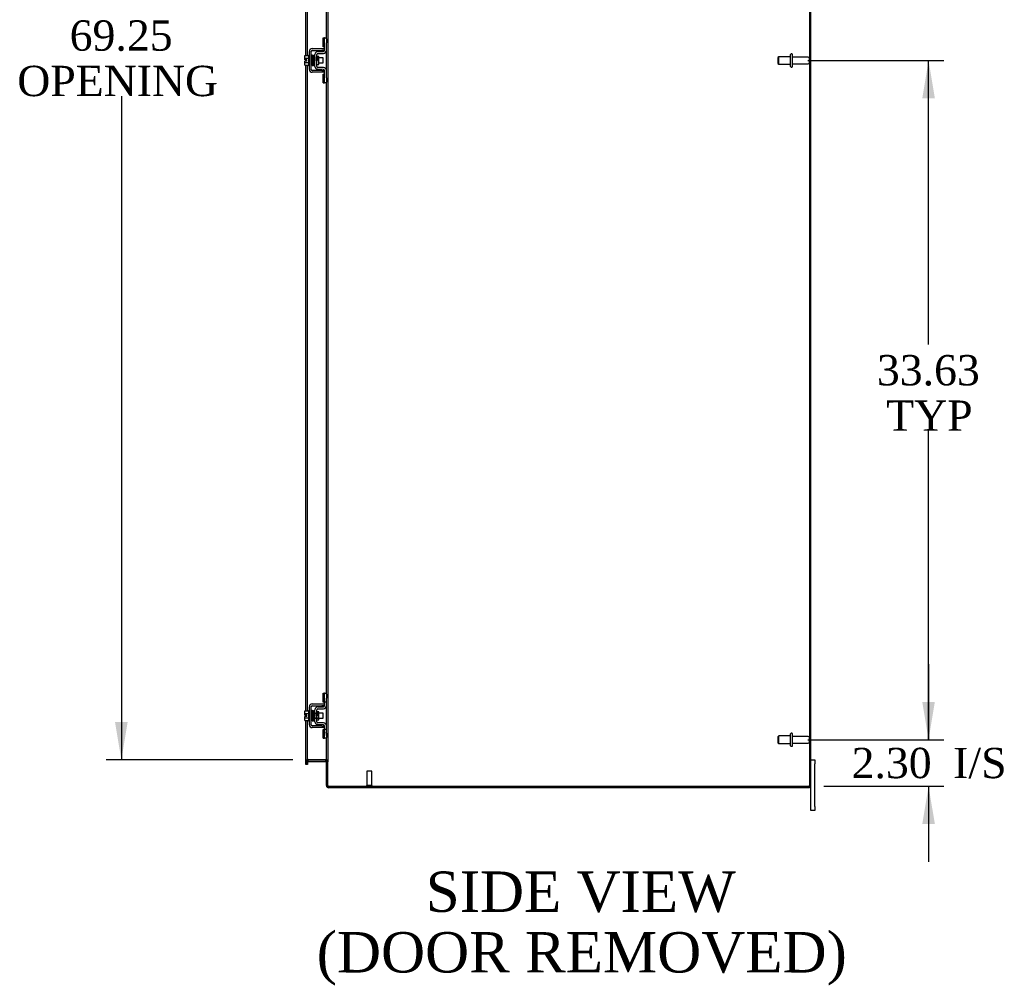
# Model space of a CAD drawing. Header units: inches. Extents: x 21 to 295, y 2 to 198.
# Tile 7 of 11: x 153 to 202, y 49 to 96. Entities that reach past the tile are written whole.
import ezdxf
from ezdxf.enums import TextEntityAlignment as Align

# ---------------------------------------------------------------- set-up
doc = ezdxf.new("R2010")
doc.units = ezdxf.units.IN
doc.header["$MEASUREMENT"] = 0
for name, color, linetype in [('COM42667', 7, 'CONTINUOUS'), ('COM42780', 7, 'CONTINUOUS'), ('COM48505', 7, 'CONTINUOUS'), ('COM48531', 7, 'CONTINUOUS'), ('COM71680-4', 7, 'CONTINUOUS'), ('DEFAULT', 7, 'CONTINUOUS'), ('FET07710', 7, 'CONTINUOUS'), ('SCC19011', 7, 'CONTINUOUS'), ('SPR20265', 7, 'CONTINUOUS'), ('STD21878', 7, 'CONTINUOUS'), ('STD26094', 7, 'CONTINUOUS'), ('WAF25035', 7, 'CONTINUOUS')]:
    doc.layers.add(name, color=color, linetype=linetype)
doc.styles.add('SEACAD_TIMES_NEW_ROMAN', font='times.ttf')

# ---------------------------------------------------------------- blocks, each defined once
blk = doc.blocks.new('GDIMGGROUP5')
at = {"layer": 'DEFAULT', "linetype": 'Continuous'}
for points in [[(198.558, 62.648), (197.933, 62.648), (198.245, 60.773)], [(198.558, 56.598), (198.245, 58.473), (197.933, 56.598)]]:
    blk.add_hatch(color=136, dxfattribs=at).paths.add_polyline_path(points)
at = {"layer": 'DEFAULT', "color": 136, "linetype": 'Continuous'}
for p, q in [((198.245, 64.523), (198.245, 60.773)), ((192.258, 60.773), (198.995, 60.773)), ((193.059, 58.473), (198.995, 58.473)), ((198.245, 58.473), (198.245, 54.723))]:
    blk.add_line(p, q, dxfattribs=at)
at = {"layer": 'DEFAULT', "color": 136, "linetype": 'Continuous', "style": 'SEACAD_TIMES_NEW_ROMAN'}
for s, p in [('I/S', (199.464, 60.373)), ('2.30', (194.433, 60.373))]:
    blk.add_text(s, height=1.5, dxfattribs=at).set_placement(p, align=Align.TOP_LEFT)
blk = doc.blocks.new('GDIMGGROUP19')
at = {"layer": 'DEFAULT', "linetype": 'Continuous'}
for points in [[(157.947, 127.151), (158.572, 127.151), (158.26, 129.026)], [(157.947, 61.651), (158.26, 59.776), (158.572, 61.651)]]:
    blk.add_hatch(color=136, dxfattribs=at).paths.add_polyline_path(points)
at = {"layer": 'DEFAULT', "color": 136, "linetype": 'Continuous'}
for p, q in [((166.762, 129.026), (157.51, 129.026)), ((158.26, 129.026), (158.26, 96.91)), ((158.26, 92.635), (158.26, 59.776)), ((166.762, 59.776), (157.51, 59.776))]:
    blk.add_line(p, q, dxfattribs=at)
at = {"layer": 'DEFAULT', "color": 136, "linetype": 'Continuous', "style": 'SEACAD_TIMES_NEW_ROMAN'}
for s, p in [('69.25', (155.701, 96.385)), ('OPENING ', (153.106, 94.135))]:
    blk.add_text(s, height=1.5, dxfattribs=at).set_placement(p, align=Align.TOP_LEFT)
blk = doc.blocks.new('GDIMGGROUP25')
at = {"layer": 'DEFAULT', "linetype": 'Continuous'}
for points in [[(198.558, 92.523), (198.245, 94.398), (197.933, 92.523)], [(198.558, 62.648), (197.933, 62.648), (198.245, 60.773)]]:
    blk.add_hatch(color=136, dxfattribs=at).paths.add_polyline_path(points)
at = {"layer": 'DEFAULT', "color": 136, "linetype": 'Continuous'}
for p, q in [((192.258, 94.398), (198.995, 94.398)), ((198.245, 80.342), (198.245, 94.398)), ((198.245, 60.773), (198.245, 76.067)), ((192.258, 60.773), (198.995, 60.773))]:
    blk.add_line(p, q, dxfattribs=at)
at = {"layer": 'DEFAULT', "color": 136, "linetype": 'Continuous', "style": 'SEACAD_TIMES_NEW_ROMAN'}
for s, p in [('33.63', (195.686, 79.817)), ('TYP', (196.148, 77.567))]:
    blk.add_text(s, height=1.5, dxfattribs=at).set_placement(p, align=Align.TOP_LEFT)

msp = doc.modelspace()

# ---------------------------------------------------------------- linework, layer by layer
at = {"layer": 'COM42667', "color": 7}
for p, q in [((167.572, 93.955), (167.572, 94.847)), ((167.667, 93.955), (167.667, 94.847)), ((167.715, 94.99), (168.197, 94.99)), ((167.715, 94.895), (168.197, 94.895)), ((168.197, 94.99), (168.322, 94.99)), ((168.322, 94.895), (168.197, 94.895)), ((168.197, 93.907), (167.715, 93.907)), ((168.197, 93.812), (167.715, 93.812)), ((168.197, 93.907), (168.322, 93.907)), ((168.322, 93.812), (168.197, 93.812)), ((167.715, 62.55), (168.197, 62.55)), ((167.715, 62.455), (168.197, 62.455)), ((168.197, 62.55), (168.322, 62.55)), ((168.322, 62.455), (168.197, 62.455)), ((167.572, 61.515), (167.572, 62.407)), ((167.667, 61.515), (167.667, 62.407)), ((168.197, 61.467), (167.715, 61.467)), ((168.197, 61.467), (168.322, 61.467)), ((168.197, 61.372), (167.715, 61.372)), ((168.322, 61.372), (168.197, 61.372))]:
    msp.add_line(p, q, dxfattribs=at)
for centre, radius, start, end in [((167.715, 94.847), 0.143, 90, 180), ((167.715, 94.847), 0.048, 90, 180), ((167.715, 93.955), 0.143, 180, 270), ((167.715, 93.955), 0.048, 180, 270), ((167.715, 62.407), 0.143, 90, 180), ((167.715, 62.407), 0.048, 90, 180), ((167.715, 61.515), 0.143, 180, 270), ((167.715, 61.515), 0.048, 180, 270)]:
    msp.add_arc(centre, radius, start, end, dxfattribs=at)
at = {"layer": 'COM42780', "color": 7}
for p, q in [((168.258, 95.08), (168.258, 95.517)), ((168.258, 95.517), (168.308, 95.517)), ((168.322, 95.517), (168.308, 95.517)), ((168.322, 95.267), (168.322, 95.517)), ((168.322, 95.517), (168.417, 95.517)), ((168.322, 94.894), (168.322, 95.267)), ((168.417, 95.47), (168.417, 95.267)), ((168.417, 94.894), (168.417, 95.267)), ((167.845, 94.104), (167.845, 94.698)), ((167.94, 94.104), (167.94, 94.698)), ((167.986, 94.841), (168.275, 94.846)), ((167.988, 94.746), (168.277, 94.751)), ((168.308, 95.08), (168.258, 95.08)), ((168.308, 95.08), (168.322, 95.08)), ((167.94, 94.206), (168.035, 94.206)), ((168.035, 94.596), (167.965, 94.596)), ((168.035, 94.206), (168.035, 94.596)), ((168.275, 93.956), (167.986, 93.961)), ((168.277, 94.051), (167.988, 94.056)), ((168.258, 93.286), (168.258, 93.723)), ((168.258, 93.723), (168.308, 93.723)), ((168.322, 93.723), (168.308, 93.723)), ((168.322, 93.536), (168.322, 93.908)), ((168.417, 93.536), (168.417, 93.908)), ((168.258, 93.286), (168.308, 93.286)), ((168.308, 93.286), (168.322, 93.286)), ((168.322, 93.286), (168.322, 93.536)), ((168.417, 93.286), (168.322, 93.286)), ((168.417, 93.536), (168.417, 93.332)), ((168.258, 62.64), (168.258, 63.077)), ((168.258, 63.077), (168.308, 63.077)), ((168.322, 63.077), (168.308, 63.077)), ((168.322, 62.827), (168.322, 63.077)), ((168.322, 63.077), (168.417, 63.077)), ((168.325, 62.64), (168.325, 63.077)), ((168.417, 63.03), (168.417, 62.827)), ((168.308, 62.64), (168.258, 62.64)), ((168.308, 62.64), (168.322, 62.64)), ((168.322, 62.454), (168.322, 62.827)), ((168.417, 62.64), (168.322, 62.64)), ((168.417, 62.454), (168.417, 62.827)), ((167.845, 61.664), (167.845, 62.258)), ((167.845, 62.086), (168.035, 62.086)), ((168.035, 62.068), (167.845, 62.068)), ((167.94, 61.664), (167.94, 62.258)), ((167.965, 62.156), (167.94, 62.156)), ((168.035, 62.156), (167.965, 62.156)), ((167.986, 62.401), (168.275, 62.406)), ((167.988, 62.306), (168.277, 62.311)), ((168.035, 61.766), (168.035, 62.156)), ((167.845, 61.855), (168.035, 61.855)), ((167.845, 61.836), (168.035, 61.836)), ((167.94, 61.766), (168.035, 61.766)), ((168.275, 61.516), (167.986, 61.521)), ((168.277, 61.611), (167.988, 61.616)), ((168.322, 61.096), (168.322, 61.468)), ((168.417, 61.096), (168.417, 61.468)), ((168.258, 60.846), (168.258, 61.283)), ((168.258, 61.283), (168.308, 61.283)), ((168.322, 61.283), (168.308, 61.283)), ((168.417, 61.283), (168.322, 61.283)), ((168.323, 61.151), (168.322, 61.151)), ((168.323, 61.121), (168.322, 61.121)), ((168.322, 60.846), (168.322, 61.096)), ((168.323, 61.042), (168.322, 61.042)), ((168.323, 61.036), (168.322, 61.036)), ((168.323, 61.011), (168.322, 61.011)), ((168.323, 60.978), (168.322, 60.978)), ((168.323, 61.151), (168.323, 61.036)), ((168.323, 61.036), (168.323, 61.011)), ((168.323, 61.011), (168.323, 60.978)), ((168.325, 60.846), (168.325, 61.283)), ((168.417, 61.096), (168.417, 60.892)), ((168.258, 60.846), (168.308, 60.846)), ((168.308, 60.846), (168.322, 60.846)), ((168.417, 60.846), (168.322, 60.846))]:
    msp.add_line(p, q, dxfattribs=at)
for centre, radius, start, end in [((167.988, 94.698), 0.143, 91, 180), ((167.988, 94.698), 0.048, 91, 180), ((168.274, 94.894), 0.048, 271, 0), ((168.274, 94.894), 0.143, 271, 0), ((167.988, 94.104), 0.143, 180, 269), ((167.988, 94.104), 0.048, 180, 269), ((168.274, 93.908), 0.048, 0, 89), ((168.274, 93.908), 0.143, 0, 89), ((168.274, 62.454), 0.048, 271, 0), ((168.274, 62.454), 0.143, 271, 0), ((167.988, 62.258), 0.143, 91, 180), ((167.988, 62.258), 0.048, 91, 180), ((167.988, 61.664), 0.143, 180, 269), ((167.988, 61.664), 0.048, 180, 269), ((168.274, 61.468), 0.048, 0, 89), ((168.274, 61.468), 0.143, 0, 89)]:
    msp.add_arc(centre, radius, start, end, dxfattribs=at)
at = {"layer": 'COM48505', "color": 7}
for p, q in [((192.417, 58.473), (192.417, 130.329)), ((168.417, 95.47), (168.417, 125.772)), ((167.404, 94.642), (167.404, 108.894)), ((167.476, 94.642), (167.476, 108.879)), ((168.417, 93.908), (168.417, 94.894)), ((167.404, 94.367), (167.404, 94.435)), ((167.404, 62.202), (167.404, 94.16)), ((167.476, 62.202), (167.476, 94.16)), ((168.417, 63.03), (168.417, 93.332)), ((168.417, 61.468), (168.417, 62.454)), ((167.404, 61.927), (167.404, 61.995)), ((167.404, 59.686), (167.404, 61.72)), ((167.476, 59.686), (167.476, 61.72)), ((168.417, 58.528), (168.417, 60.892)), ((167.404, 59.636), (167.404, 59.686)), ((167.404, 59.636), (167.476, 59.636)), ((167.476, 59.686), (167.476, 59.636)), ((167.512, 59.795), (168.381, 59.795)), ((168.525, 58.473), (192.309, 58.473)), ((192.417, 58.473), (192.309, 58.473))]:
    msp.add_line(p, q, dxfattribs=at)
for points, knots in [([(167.512, 59.795), (167.51, 59.795), (167.507, 59.794), (167.503, 59.792), (167.501, 59.79), (167.496, 59.784), (167.493, 59.779), (167.487, 59.766), (167.484, 59.756), (167.48, 59.737), (167.479, 59.727), (167.477, 59.707), (167.476, 59.697), (167.476, 59.687)], [0, 0, 0, 0, 0.0625, 0.0625, 0.125, 0.125, 0.25, 0.25, 0.5, 0.5, 0.75, 0.75, 1, 1, 1, 1]), ([(168.417, 59.687), (168.417, 59.697), (168.417, 59.707), (168.415, 59.727), (168.414, 59.737), (168.409, 59.756), (168.407, 59.766), (168.4, 59.779), (168.398, 59.784), (168.393, 59.79), (168.391, 59.791), (168.388, 59.794), (168.387, 59.794), (168.384, 59.795), (168.383, 59.795), (168.381, 59.795)], [0, 0, 0, 0, 0.25, 0.25, 0.5, 0.5, 0.75, 0.75, 0.875, 0.875, 0.9375, 0.9375, 0.96875, 0.96875, 1, 1, 1, 1]), ([(168.417, 58.528), (168.417, 58.526), (168.418, 58.524), (168.421, 58.519), (168.423, 58.517), (168.428, 58.512), (168.432, 58.51), (168.439, 58.505), (168.444, 58.503), (168.454, 58.498), (168.459, 58.496), (168.471, 58.492), (168.478, 58.489), (168.497, 58.482), (168.511, 58.478), (168.525, 58.473)], [0, 0, 0, 0, 0.125, 0.125, 0.25, 0.25, 0.375, 0.375, 0.5, 0.5, 0.625, 0.625, 0.75, 0.75, 1, 1, 1, 1])]:
    msp.add_open_spline(points, degree=3, knots=knots, dxfattribs=at)
at = {"layer": 'COM48531', "color": 7}
for p, q in [((167.404, 59.668), (167.476, 59.668)), ((167.404, 59.636), (167.404, 59.632)), ((167.404, 59.546), (167.404, 59.632)), ((167.476, 59.546), (167.404, 59.546)), ((167.476, 59.636), (167.476, 59.632)), ((167.476, 59.632), (167.476, 59.546)), ((167.512, 59.704), (167.512, 59.776)), ((167.512, 59.776), (168.381, 59.776)), ((167.512, 59.704), (168.381, 59.704)), ((168.381, 59.704), (168.381, 59.776)), ((168.489, 59.668), (168.417, 59.668)), ((168.489, 58.509), (168.489, 59.668)), ((168.417, 58.509), (168.417, 58.528)), ((168.434, 58.509), (168.417, 58.509)), ((168.489, 58.509), (168.434, 58.509)), ((168.525, 58.401), (168.525, 58.473)), ((192.345, 58.401), (168.525, 58.401)), ((192.345, 58.473), (192.345, 58.401))]:
    msp.add_line(p, q, dxfattribs=at)
for centre, radius, start, end in [((167.512, 59.668), 0.108, 101.0266, 180), ((167.512, 59.668), 0.036, 90, 180), ((167.512, 59.668), 0.108, 90, 101.0266), ((168.381, 59.668), 0.108, 79.505, 90), ((168.381, 59.668), 0.036, 0, 90), ((168.381, 59.668), 0.108, 0, 79.505), ((168.525, 58.509), 0.108, 180, 270), ((168.525, 58.509), 0.036, 180, 237.1291), ((168.525, 58.509), 0.036, 237.1291, 270)]:
    msp.add_arc(centre, radius, start, end, dxfattribs=at)
at = {"layer": 'COM71680-4', "color": 7}
for p, q in [((168.489, 129.115), (168.489, 59.687)), ((192.345, 127.918), (192.345, 94.503)), ((192.345, 94.293), (192.345, 60.878)), ((192.345, 60.668), (192.345, 58.473)), ((167.476, 59.687), (167.404, 59.687)), ((168.417, 59.687), (168.489, 59.687)), ((168.417, 58.528), (168.489, 58.528))]:
    msp.add_line(p, q, dxfattribs=at)
for centre, start, end in [((167.512, 59.687), 89.9969, 180.0031), ((168.381, 59.687), 359.9945, 90.0055)]:
    msp.add_arc(centre, 0.108, start, end, dxfattribs=at)
at = {"layer": 'FET07710', "color": 7}
for p, q in [((192.417, 59.776), (192.604, 59.776)), ((192.604, 59.776), (192.604, 59.589)), ((192.604, 57.464), (192.604, 59.589)), ((192.417, 57.464), (192.417, 58.473)), ((192.417, 57.276), (192.417, 57.464)), ((192.604, 57.276), (192.417, 57.276)), ((192.604, 57.464), (192.604, 57.276))]:
    msp.add_line(p, q, dxfattribs=at)
at = {"layer": 'SCC19011', "color": 7}
for p, q in [((167.346, 94.642), (167.527, 94.642)), ((167.346, 94.51), (167.346, 94.642)), ((167.346, 94.51), (167.527, 94.51)), ((167.346, 94.435), (167.346, 94.51)), ((167.441, 94.435), (167.346, 94.435)), ((167.346, 94.292), (167.346, 94.367)), ((167.441, 94.367), (167.346, 94.367)), ((167.346, 94.292), (167.527, 94.292)), ((167.346, 94.16), (167.346, 94.292)), ((167.346, 94.16), (167.527, 94.16)), ((167.441, 94.367), (167.441, 94.435)), ((167.69, 94.523), (167.667, 94.523)), ((167.667, 94.279), (167.699, 94.279)), ((167.74, 94.523), (167.725, 94.523)), ((167.734, 94.279), (167.749, 94.279)), ((167.79, 94.523), (167.775, 94.523)), ((167.784, 94.279), (167.799, 94.279)), ((167.84, 94.523), (167.825, 94.523)), ((167.834, 94.279), (167.845, 94.279)), ((168.259, 94.523), (168.035, 94.523)), ((168.035, 94.279), (168.259, 94.279)), ((168.259, 94.279), (168.259, 94.523)), ((167.346, 62.202), (167.527, 62.202)), ((167.346, 62.07), (167.346, 62.202)), ((167.346, 62.07), (167.527, 62.07)), ((167.346, 61.995), (167.346, 62.07)), ((167.441, 61.995), (167.346, 61.995)), ((167.441, 61.927), (167.441, 61.995)), ((167.69, 62.083), (167.667, 62.083)), ((167.74, 62.083), (167.725, 62.083)), ((167.79, 62.083), (167.775, 62.083)), ((167.84, 62.083), (167.825, 62.083)), ((168.259, 62.083), (168.035, 62.083)), ((168.259, 61.839), (168.259, 62.083)), ((167.346, 61.852), (167.346, 61.927)), ((167.441, 61.927), (167.346, 61.927)), ((167.346, 61.852), (167.527, 61.852)), ((167.346, 61.72), (167.346, 61.852)), ((167.346, 61.72), (167.527, 61.72)), ((167.667, 61.839), (167.699, 61.839)), ((167.734, 61.839), (167.749, 61.839)), ((167.784, 61.839), (167.799, 61.839)), ((167.834, 61.839), (167.845, 61.839)), ((168.035, 61.839), (168.259, 61.839))]:
    msp.add_line(p, q, dxfattribs=at)
at = {"layer": 'SPR20265', "color": 7}
for p, q in [((167.944, 94.401), (167.979, 94.401)), ((167.944, 61.961), (167.979, 61.961))]:
    msp.add_line(p, q, dxfattribs=at)
for centre, radius, start, end in [((172.617, 94.224), 4.954, 175.1676, 176.5222), ((167.799, 94.626), 0.0181, 0.2962, 180.6354), ((172.589, 94.225), 4.891, 179.5941, 179.9583), ((172.617, 61.784), 4.954, 175.1676, 176.5222), ((167.799, 62.186), 0.0181, 0.2962, 180.6354), ((172.589, 61.785), 4.891, 179.5941, 179.9583)]:
    msp.add_arc(centre, radius, start, end, dxfattribs=at)
for centre, major_axis, start_param, end_param in [((167.681, 94.229), (0.0175, 0), 0, 2.474646), ((167.681, 94.229), (0.0175, 0), 3.808539, 6.283185), ((167.681, 61.789), (-0.0175, 0), 0.666946, 5.616239)]:
    msp.add_ellipse(centre, major_axis=major_axis, ratio=0.707107, start_param=start_param, end_param=end_param, dxfattribs=at)
for points, knots in [([(167.716, 94.643), (167.716, 94.644), (167.716, 94.645), (167.716, 94.647), (167.715, 94.65), (167.713, 94.652), (167.711, 94.655), (167.708, 94.657), (167.705, 94.658), (167.701, 94.659), (167.695, 94.659), (167.687, 94.655), (167.682, 94.647), (167.681, 94.641), (167.68, 94.637)], [0.0247586, 0.0247586, 0.0247586, 0.0247586, 0.0394799, 0.0780267, 0.1170502, 0.1577954, 0.2011902, 0.2478129, 0.2979655, 0.3517973, 0.4729948, 0.6248981, 0.8034762, 1, 1, 1, 1]), ([(167.682, 94.638), (167.683, 94.638), (167.684, 94.636), (167.687, 94.605), (167.689, 94.551), (167.691, 94.496), (167.693, 94.449), (167.694, 94.399), (167.696, 94.348), (167.698, 94.298), (167.7, 94.253), (167.702, 94.214), (167.703, 94.184), (167.705, 94.166), (167.706, 94.163), (167.707, 94.163)], [0.041658, 0.041658, 0.041658, 0.041658, 0.1062331, 0.2177365, 0.3345116, 0.3951575, 0.4571173, 0.5204025, 0.5850154, 0.650919, 0.7181243, 0.7866617, 0.856475, 0.927577, 0.9945625, 0.9945625, 0.9945625, 0.9945625]), ([(167.742, 94.167), (167.741, 94.168), (167.739, 94.173), (167.736, 94.217), (167.734, 94.276), (167.732, 94.335), (167.73, 94.383), (167.728, 94.434), (167.727, 94.484), (167.725, 94.531), (167.723, 94.574), (167.721, 94.609), (167.719, 94.633), (167.718, 94.644), (167.717, 94.645), (167.716, 94.645)], [0.0084013, 0.0084013, 0.0084013, 0.0084013, 0.1047673, 0.2149815, 0.3308118, 0.3911182, 0.4528716, 0.5160814, 0.5807303, 0.6468516, 0.7144807, 0.783578, 0.8541849, 0.926338, 0.9626406, 0.9626406, 0.9626406, 0.9626406]), ([(167.731, 94.636), (167.73, 94.632), (167.728, 94.61), (167.726, 94.568), (167.725, 94.541), (167.724, 94.54)], [0.1075026, 0.1075026, 0.1075026, 0.1075026, 0.219859, 0.336958, 0.3455788, 0.3455788, 0.3455788, 0.3455788]), ([(167.769, 94.626), (167.769, 94.632), (167.768, 94.639), (167.76, 94.647), (167.755, 94.65), (167.75, 94.651), (167.747, 94.651), (167.743, 94.65), (167.74, 94.648), (167.736, 94.645), (167.734, 94.642), (167.733, 94.637), (167.733, 94.635), (167.733, 94.633)], [0, 0, 0, 0, 0.337377, 0.476585, 0.593946, 0.643993, 0.690857, 0.738213, 0.787078, 0.837877, 0.890521, 0.944659, 1, 1, 1, 1]), ([(167.733, 94.629), (167.734, 94.62), (167.736, 94.605), (167.739, 94.55), (167.742, 94.48), (167.744, 94.4), (167.747, 94.32), (167.75, 94.25), (167.753, 94.197), (167.754, 94.182), (167.755, 94.174)], [0, 0, 0, 0, 0.125356, 0.250547, 0.375714, 0.500726, 0.625702, 0.75054, 0.875328, 1, 1, 1, 1]), ([(167.79, 94.177), (167.789, 94.184), (167.788, 94.198), (167.785, 94.251), (167.782, 94.32), (167.779, 94.4), (167.777, 94.48), (167.774, 94.551), (167.771, 94.606), (167.769, 94.622), (167.768, 94.631)], [0, 0, 0, 0, 0.123677, 0.247763, 0.372182, 0.497025, 0.622181, 0.747773, 0.873664, 1, 1, 1, 1]), ([(167.782, 94.628), (167.781, 94.625), (167.779, 94.619), (167.777, 94.58), (167.775, 94.548), (167.774, 94.537)], [0, 0, 0, 0, 0.1069729, 0.2190176, 0.2772299, 0.2772299, 0.2772299, 0.2772299]), ([(167.782, 94.624), (167.783, 94.622), (167.785, 94.617), (167.788, 94.573), (167.791, 94.504), (167.793, 94.43), (167.796, 94.368), (167.797, 94.322), (167.799, 94.278), (167.801, 94.239), (167.803, 94.207), (167.805, 94.185), (167.806, 94.176), (167.807, 94.176), (167.807, 94.176)], [0.0031575, 0.0031575, 0.0031575, 0.0031575, 0.106276, 0.2177664, 0.3343795, 0.4562757, 0.5195077, 0.5840716, 0.6500082, 0.7172741, 0.7858907, 0.8559002, 0.9272657, 0.9562295, 0.9562295, 0.9562295, 0.9562295]), ([(167.841, 94.185), (167.841, 94.184), (167.84, 94.186), (167.837, 94.212), (167.835, 94.261), (167.833, 94.311), (167.831, 94.354), (167.829, 94.401), (167.828, 94.449), (167.826, 94.496), (167.824, 94.539), (167.822, 94.576), (167.821, 94.605), (167.819, 94.625), (167.817, 94.627), (167.817, 94.628)], [0.0493682, 0.0493682, 0.0493682, 0.0493682, 0.1041505, 0.2141198, 0.3297994, 0.3901531, 0.4519694, 0.5152557, 0.5800319, 0.6463064, 0.7140466, 0.7832821, 0.8540388, 0.9262663, 0.9997798, 0.9997798, 0.9997798, 0.9997798]), ([(167.845, 94.636), (167.843, 94.635), (167.838, 94.633), (167.826, 94.616), (167.829, 94.598), (167.826, 94.556), (167.825, 94.538), (167.824, 94.531)], [0.5051199, 0.5051199, 0.5051199, 0.5051199, 0.5128196, 0.5303259, 0.613166, 0.6452574, 0.6654469, 0.6654469, 0.6654469, 0.6654469]), ([(167.967, 94.603), (167.967, 94.605), (167.967, 94.607), (167.965, 94.611), (167.963, 94.615), (167.96, 94.617), (167.956, 94.619), (167.951, 94.621), (167.946, 94.621), (167.942, 94.619), (167.94, 94.618)], [0, 0, 0, 0, 0.0589773, 0.1211115, 0.1849679, 0.2490189, 0.31194, 0.3728411, 0.4898099, 0.5959107, 0.5959107, 0.5959107, 0.5959107]), ([(167.706, 94.164), (167.707, 94.163), (167.707, 94.16), (167.708, 94.156), (167.711, 94.153), (167.715, 94.149), (167.721, 94.147), (167.728, 94.147), (167.734, 94.149), (167.739, 94.154), (167.742, 94.16), (167.742, 94.163), (167.743, 94.165)], [0, 0, 0, 0, 0.065589, 0.134096, 0.204, 0.273642, 0.405923, 0.527776, 0.652215, 0.775569, 0.89228, 1, 1, 1, 1]), ([(167.715, 94.279), (167.715, 94.274), (167.714, 94.255), (167.713, 94.224), (167.711, 94.193), (167.709, 94.171), (167.708, 94.168), (167.707, 94.166)], [0.6991641, 0.6991641, 0.6991641, 0.6991641, 0.7192479, 0.7874906, 0.857043, 0.9278644, 1, 1, 1, 1]), ([(167.742, 94.163), (167.743, 94.166), (167.745, 94.174), (167.747, 94.216), (167.749, 94.251), (167.749, 94.263)], [0, 0, 0, 0, 0.1087369, 0.2223139, 0.2823724, 0.2823724, 0.2823724, 0.2823724]), ([(167.755, 94.179), (167.755, 94.173), (167.756, 94.167), (167.763, 94.159), (167.769, 94.156), (167.774, 94.155), (167.777, 94.155), (167.781, 94.156), (167.784, 94.158), (167.787, 94.161), (167.79, 94.165), (167.791, 94.169), (167.791, 94.171), (167.791, 94.173)], [0, 0, 0, 0, 0.324319, 0.462115, 0.581304, 0.633213, 0.682431, 0.732423, 0.783847, 0.836789, 0.89085, 0.94542, 1, 1, 1, 1]), ([(167.793, 94.172), (167.794, 94.177), (167.796, 94.199), (167.798, 94.241), (167.799, 94.268), (167.799, 94.27)], [0.1089671, 0.1089671, 0.1089671, 0.1089671, 0.2224256, 0.3403895, 0.3502806, 0.3502806, 0.3502806, 0.3502806]), ([(167.807, 94.177), (167.808, 94.177), (167.808, 94.175), (167.809, 94.172), (167.811, 94.17), (167.813, 94.167), (167.815, 94.165), (167.819, 94.164), (167.823, 94.163), (167.829, 94.163), (167.837, 94.167), (167.842, 94.176), (167.843, 94.182), (167.844, 94.186)], [0.0423433, 0.0423433, 0.0423433, 0.0423433, 0.0780693, 0.1166064, 0.1566075, 0.1991192, 0.2448555, 0.2942488, 0.3475582, 0.468612, 0.6213089, 0.801496, 1, 1, 1, 1]), ([(167.835, 94.608), (167.835, 94.608), (167.835, 94.601), (167.837, 94.578), (167.839, 94.539), (167.841, 94.497), (167.843, 94.443), (167.844, 94.4), (167.845, 94.377), (167.845, 94.374)], [0.5252176, 0.5252176, 0.5252176, 0.5252176, 0.5500519, 0.604828, 0.6390024, 0.6775462, 0.720453, 0.7677407, 0.7732337, 0.7732337, 0.7732337, 0.7732337]), ([(167.94, 94.498), (167.941, 94.493), (167.941, 94.475), (167.943, 94.442), (167.944, 94.416), (167.944, 94.401)], [0.6947964, 0.6947964, 0.6947964, 0.6947964, 0.7496304, 0.874808, 1, 1, 1, 1]), ([(167.941, 94.189), (167.942, 94.193), (167.943, 94.197), (167.944, 94.203), (167.944, 94.205)], [0.53014438, 0.53014438, 0.53014438, 0.53014438, 0.5577634, 0.56769365, 0.56769365, 0.56769365, 0.56769365]), ([(167.979, 94.401), (167.979, 94.416), (167.978, 94.442), (167.976, 94.483), (167.974, 94.519), (167.973, 94.551), (167.971, 94.577), (167.969, 94.595), (167.968, 94.605), (167.967, 94.605), (167.967, 94.605)], [0, 0, 0, 0, 0.1236932, 0.2477957, 0.3722334, 0.4970307, 0.6222178, 0.7477992, 0.8737106, 0.9604174, 0.9604174, 0.9604174, 0.9604174]), ([(167.716, 62.203), (167.716, 62.204), (167.716, 62.205), (167.716, 62.207), (167.715, 62.21), (167.713, 62.212), (167.711, 62.215), (167.708, 62.217), (167.705, 62.218), (167.701, 62.219), (167.695, 62.219), (167.687, 62.215), (167.682, 62.207), (167.681, 62.201), (167.68, 62.197)], [0.0247586, 0.0247586, 0.0247586, 0.0247586, 0.0394799, 0.0780267, 0.1170502, 0.1577954, 0.2011902, 0.2478129, 0.2979655, 0.3517973, 0.4729948, 0.6248981, 0.8034762, 1, 1, 1, 1]), ([(167.682, 62.198), (167.683, 62.198), (167.684, 62.196), (167.687, 62.165), (167.689, 62.111), (167.691, 62.056), (167.693, 62.009), (167.694, 61.959), (167.696, 61.908), (167.698, 61.858), (167.7, 61.813), (167.702, 61.774), (167.703, 61.744), (167.705, 61.726), (167.706, 61.723), (167.707, 61.723)], [0.041658, 0.041658, 0.041658, 0.041658, 0.1062331, 0.2177365, 0.3345116, 0.3951575, 0.4571173, 0.5204025, 0.5850154, 0.650919, 0.7181243, 0.7866617, 0.856475, 0.927577, 0.9945625, 0.9945625, 0.9945625, 0.9945625]), ([(167.742, 61.727), (167.741, 61.728), (167.739, 61.733), (167.736, 61.777), (167.734, 61.836), (167.732, 61.895), (167.73, 61.943), (167.728, 61.994), (167.727, 62.044), (167.725, 62.091), (167.723, 62.134), (167.721, 62.169), (167.719, 62.193), (167.718, 62.204), (167.717, 62.205), (167.716, 62.205)], [0.0084013, 0.0084013, 0.0084013, 0.0084013, 0.1047673, 0.2149815, 0.3308118, 0.3911182, 0.4528716, 0.5160814, 0.5807303, 0.6468516, 0.7144807, 0.783578, 0.8541849, 0.926338, 0.9626406, 0.9626406, 0.9626406, 0.9626406]), ([(167.731, 62.196), (167.73, 62.192), (167.728, 62.17), (167.726, 62.128), (167.725, 62.101), (167.724, 62.1)], [0.1075026, 0.1075026, 0.1075026, 0.1075026, 0.219859, 0.336958, 0.3455788, 0.3455788, 0.3455788, 0.3455788]), ([(167.769, 62.186), (167.769, 62.192), (167.768, 62.199), (167.76, 62.207), (167.755, 62.21), (167.75, 62.211), (167.747, 62.211), (167.743, 62.21), (167.74, 62.208), (167.736, 62.205), (167.734, 62.202), (167.733, 62.197), (167.733, 62.195), (167.733, 62.193)], [0, 0, 0, 0, 0.337377, 0.476585, 0.593946, 0.643993, 0.690857, 0.738213, 0.787078, 0.837877, 0.890521, 0.944659, 1, 1, 1, 1]), ([(167.733, 62.189), (167.734, 62.18), (167.736, 62.165), (167.739, 62.11), (167.742, 62.04), (167.744, 61.96), (167.747, 61.88), (167.75, 61.81), (167.753, 61.757), (167.754, 61.742), (167.755, 61.734)], [0, 0, 0, 0, 0.125356, 0.250547, 0.375714, 0.500726, 0.625702, 0.75054, 0.875328, 1, 1, 1, 1]), ([(167.79, 61.737), (167.789, 61.744), (167.788, 61.758), (167.785, 61.811), (167.782, 61.88), (167.779, 61.96), (167.777, 62.04), (167.774, 62.111), (167.771, 62.166), (167.769, 62.182), (167.768, 62.191)], [0, 0, 0, 0, 0.123677, 0.247763, 0.372182, 0.497025, 0.622181, 0.747773, 0.873664, 1, 1, 1, 1]), ([(167.782, 62.188), (167.781, 62.185), (167.779, 62.179), (167.777, 62.14), (167.775, 62.108), (167.774, 62.097)], [0, 0, 0, 0, 0.1069729, 0.2190176, 0.2772299, 0.2772299, 0.2772299, 0.2772299]), ([(167.782, 62.184), (167.783, 62.182), (167.785, 62.177), (167.788, 62.133), (167.791, 62.064), (167.793, 61.99), (167.796, 61.928), (167.797, 61.882), (167.799, 61.838), (167.801, 61.799), (167.803, 61.767), (167.805, 61.745), (167.806, 61.736), (167.807, 61.736), (167.807, 61.736)], [0.0031575, 0.0031575, 0.0031575, 0.0031575, 0.106276, 0.2177664, 0.3343795, 0.4562757, 0.5195077, 0.5840716, 0.6500082, 0.7172741, 0.7858907, 0.8559002, 0.9272657, 0.9562295, 0.9562295, 0.9562295, 0.9562295]), ([(167.841, 61.745), (167.841, 61.744), (167.84, 61.746), (167.837, 61.772), (167.835, 61.821), (167.833, 61.871), (167.831, 61.914), (167.829, 61.961), (167.828, 62.009), (167.826, 62.056), (167.824, 62.099), (167.822, 62.136), (167.821, 62.165), (167.819, 62.185), (167.817, 62.187), (167.817, 62.188)], [0.0493682, 0.0493682, 0.0493682, 0.0493682, 0.1041505, 0.2141198, 0.3297994, 0.3901531, 0.4519694, 0.5152557, 0.5800319, 0.6463064, 0.7140466, 0.7832821, 0.8540388, 0.9262663, 0.9997798, 0.9997798, 0.9997798, 0.9997798]), ([(167.844, 62.195), (167.843, 62.195), (167.838, 62.193), (167.826, 62.176), (167.829, 62.158), (167.826, 62.116), (167.825, 62.098), (167.824, 62.091)], [0.5066222, 0.5066222, 0.5066222, 0.5066222, 0.5128196, 0.5303259, 0.613166, 0.6452574, 0.6654469, 0.6654469, 0.6654469, 0.6654469]), ([(167.835, 62.168), (167.835, 62.168), (167.835, 62.161), (167.837, 62.138), (167.839, 62.099), (167.841, 62.057), (167.843, 62.003), (167.844, 61.96), (167.845, 61.937), (167.845, 61.934)], [0.5252176, 0.5252176, 0.5252176, 0.5252176, 0.5500519, 0.604828, 0.6390024, 0.6775462, 0.720453, 0.7677407, 0.7732337, 0.7732337, 0.7732337, 0.7732337]), ([(167.967, 62.163), (167.967, 62.165), (167.967, 62.167), (167.965, 62.171), (167.963, 62.175), (167.96, 62.177), (167.956, 62.179), (167.951, 62.181), (167.946, 62.181), (167.942, 62.179), (167.94, 62.178)], [0, 0, 0, 0, 0.0589773, 0.1211115, 0.1849679, 0.2490189, 0.31194, 0.3728411, 0.4898099, 0.5959107, 0.5959107, 0.5959107, 0.5959107]), ([(167.94, 62.058), (167.941, 62.053), (167.941, 62.035), (167.943, 62.002), (167.944, 61.976), (167.944, 61.961)], [0.6947964, 0.6947964, 0.6947964, 0.6947964, 0.7496304, 0.874808, 1, 1, 1, 1]), ([(167.979, 61.961), (167.979, 61.976), (167.978, 62.002), (167.976, 62.043), (167.974, 62.079), (167.973, 62.111), (167.971, 62.137), (167.969, 62.155), (167.968, 62.165), (167.967, 62.165), (167.967, 62.165)], [0, 0, 0, 0, 0.1236932, 0.2477957, 0.3722334, 0.4970307, 0.6222178, 0.7477992, 0.8737106, 0.9604174, 0.9604174, 0.9604174, 0.9604174]), ([(167.706, 61.724), (167.707, 61.723), (167.707, 61.72), (167.708, 61.716), (167.711, 61.713), (167.715, 61.709), (167.721, 61.707), (167.728, 61.707), (167.734, 61.709), (167.739, 61.714), (167.742, 61.72), (167.742, 61.723), (167.743, 61.725)], [0, 0, 0, 0, 0.065589, 0.134096, 0.204, 0.273642, 0.405923, 0.527776, 0.652215, 0.775569, 0.89228, 1, 1, 1, 1]), ([(167.715, 61.839), (167.715, 61.834), (167.714, 61.815), (167.713, 61.784), (167.711, 61.753), (167.709, 61.731), (167.708, 61.728), (167.707, 61.726)], [0.6991641, 0.6991641, 0.6991641, 0.6991641, 0.7192479, 0.7874906, 0.857043, 0.9278644, 1, 1, 1, 1]), ([(167.742, 61.723), (167.743, 61.726), (167.745, 61.734), (167.747, 61.776), (167.749, 61.811), (167.749, 61.823)], [0, 0, 0, 0, 0.1087369, 0.2223139, 0.2823724, 0.2823724, 0.2823724, 0.2823724]), ([(167.755, 61.739), (167.755, 61.733), (167.756, 61.727), (167.763, 61.719), (167.769, 61.716), (167.774, 61.715), (167.777, 61.715), (167.781, 61.716), (167.784, 61.718), (167.787, 61.721), (167.79, 61.725), (167.791, 61.729), (167.791, 61.731), (167.791, 61.733)], [0, 0, 0, 0, 0.324319, 0.462115, 0.581304, 0.633213, 0.682431, 0.732423, 0.783847, 0.836789, 0.89085, 0.94542, 1, 1, 1, 1]), ([(167.793, 61.732), (167.794, 61.737), (167.796, 61.759), (167.798, 61.801), (167.799, 61.828), (167.799, 61.83)], [0.1089671, 0.1089671, 0.1089671, 0.1089671, 0.2224256, 0.3403895, 0.3502806, 0.3502806, 0.3502806, 0.3502806]), ([(167.807, 61.737), (167.808, 61.737), (167.808, 61.735), (167.809, 61.732), (167.811, 61.73), (167.813, 61.727), (167.815, 61.725), (167.819, 61.724), (167.823, 61.723), (167.829, 61.723), (167.837, 61.727), (167.842, 61.736), (167.843, 61.742), (167.844, 61.746)], [0.0423433, 0.0423433, 0.0423433, 0.0423433, 0.0780693, 0.1166064, 0.1566075, 0.1991192, 0.2448555, 0.2942488, 0.3475582, 0.468612, 0.6213089, 0.801496, 1, 1, 1, 1]), ([(167.941, 61.749), (167.942, 61.753), (167.943, 61.758), (167.944, 61.765), (167.944, 61.768)], [0.53014438, 0.53014438, 0.53014438, 0.53014438, 0.5577634, 0.5731101, 0.5731101, 0.5731101, 0.5731101])]:
    msp.add_open_spline(points, degree=3, knots=knots, dxfattribs=at)
for points in [[(167.843, 94.182), (167.844, 94.187), (167.845, 94.192), (167.845, 94.201)], [(167.843, 61.742), (167.844, 61.747), (167.845, 61.752), (167.845, 61.761)]]:
    msp.add_open_spline(points, degree=3, dxfattribs=at)
at = {"layer": 'STD21878', "color": 7}
for p, q in [((170.674, 59.223), (170.424, 59.223)), ((170.424, 59.223), (170.424, 58.504)), ((170.674, 58.504), (170.674, 59.223)), ((170.69, 58.504), (170.409, 58.504)), ((170.409, 58.504), (170.409, 58.473)), ((170.69, 58.473), (170.69, 58.504))]:
    msp.add_line(p, q, dxfattribs=at)
at = {"layer": 'STD26094', "color": 7}
for p, q in [((191.408, 94.103), (191.408, 94.693)), ((191.478, 94.723), (191.438, 94.723)), ((191.508, 94.103), (191.508, 94.693)), ((190.821, 94.586), (190.783, 94.548)), ((190.783, 94.548), (190.783, 94.248)), ((190.783, 94.248), (190.821, 94.211)), ((190.821, 94.211), (190.821, 94.586)), ((191.408, 94.586), (190.821, 94.586)), ((190.821, 94.211), (191.408, 94.211)), ((192.285, 94.563), (191.508, 94.563)), ((191.508, 94.233), (192.285, 94.233)), ((192.345, 94.293), (192.345, 94.503)), ((191.438, 94.073), (191.478, 94.073)), ((191.408, 60.478), (191.408, 61.068)), ((191.478, 61.098), (191.438, 61.098)), ((191.508, 60.478), (191.508, 61.068)), ((190.821, 60.961), (190.783, 60.923)), ((190.783, 60.923), (190.783, 60.623)), ((190.783, 60.623), (190.821, 60.586)), ((190.821, 60.586), (190.821, 60.961)), ((191.408, 60.961), (190.821, 60.961)), ((190.821, 60.586), (191.408, 60.586)), ((192.285, 60.938), (191.508, 60.938)), ((191.508, 60.608), (192.285, 60.608)), ((192.345, 60.668), (192.345, 60.878)), ((191.438, 60.448), (191.478, 60.448))]:
    msp.add_line(p, q, dxfattribs=at)
for centre, radius, start, end in [((191.438, 94.693), 0.03, 90, 180), ((191.478, 94.693), 0.03, 0, 90), ((192.285, 94.503), 0.06, 0, 90), ((192.285, 94.293), 0.06, 270, 0), ((191.438, 94.103), 0.03, 180, 270), ((191.478, 94.103), 0.03, 270, 0), ((191.438, 61.068), 0.03, 90, 180), ((191.478, 61.068), 0.03, 0, 90), ((191.438, 60.478), 0.03, 180, 270), ((191.478, 60.478), 0.03, 270, 0), ((192.285, 60.878), 0.06, 0, 90), ((192.285, 60.668), 0.06, 270, 0)]:
    msp.add_arc(centre, radius, start, end, dxfattribs=at)
at = {"layer": 'WAF25035', "color": 7}
for p, q in [((167.527, 94.651), (167.527, 94.151)), ((167.572, 94.651), (167.527, 94.651)), ((167.527, 94.151), (167.572, 94.151)), ((167.527, 62.211), (167.527, 61.711)), ((167.572, 62.211), (167.527, 62.211)), ((167.527, 61.711), (167.572, 61.711))]:
    msp.add_line(p, q, dxfattribs=at)

# ---------------------------------------------------------------- block references
at = {"layer": 'DEFAULT', "color": 7}
for name in ['GDIMGGROUP19', 'GDIMGGROUP25', 'GDIMGGROUP5']:
    msp.add_blockref(name, (0, 0), dxfattribs=at)

# ---------------------------------------------------------------- texts
at = {"layer": 'DEFAULT', "color": 7, "style": 'SEACAD_TIMES_NEW_ROMAN'}
for s, p in [('SIDE VIEW', (173.339, 54.253)), ('(DOOR REMOVED)', (167.936, 51.253))]:
    msp.add_text(s, height=2, dxfattribs=at).set_placement(p, align=Align.TOP_LEFT)

doc.saveas('drawing.dxf')
